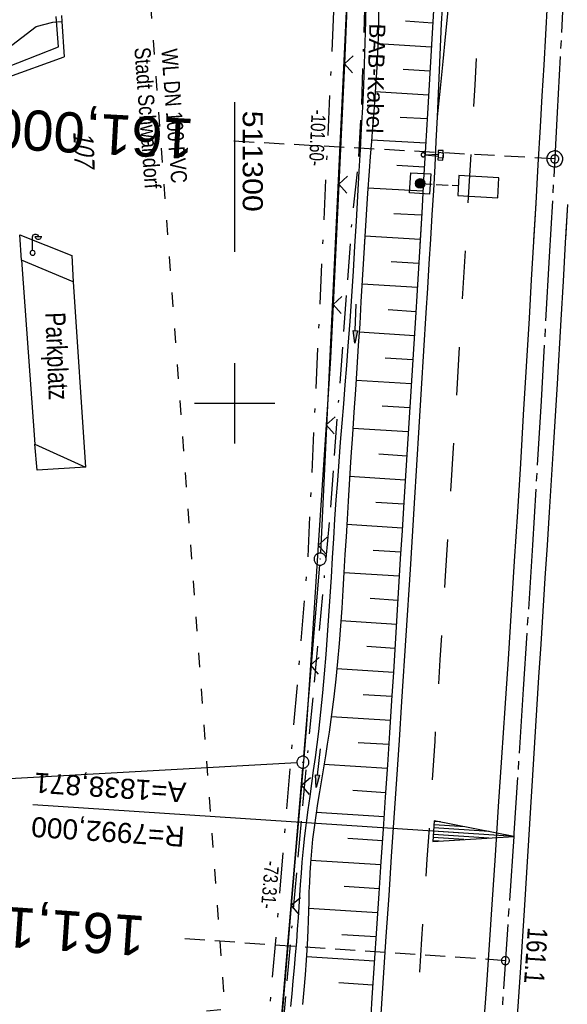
# Model space of a CAD drawing. Extents: x 510932 to 511602, y 463659 to 464636.
# Tile 66 of 81: x 511273 to 511341, y 464425 to 464548. Entities that reach past the tile are written whole.
import ezdxf
from ezdxf.enums import TextEntityAlignment as Align

# ---------------------------------------------------------------- set-up
doc = ezdxf.new("R2010")
doc.units = 0
doc.header["$LTSCALE"] = 10
doc.header["$MEASUREMENT"] = 0
for name, pattern in [('ACAD_ISO03W100', [30, 12, -18]), ('ACAD_ISO16W100', [73, 15, -6.5, 15, -6.5, 15, -7, 1, -7]), ('ACHSE', [5.5, 4, -0.5, 0.5, -0.5]), ('AUSGEZOGEN', [0]), ('LT00', [0]), ('LT02', [0.4, 0.2, -0.2]), ('LT08', [0.42, 0.2, -0.1, 0.02, -0.1]), ('LT12', [0.4, 0.3, -0.1]), ('LT17', [0.15, 0.1, -0.05])]:
    doc.linetypes.add(name, pattern=pattern)
doc.layers.get('0').update_dxf_attribs({"linetype": 'LT00'})
for name, color, linetype in [('--EK_FBR', 1, 'LT00'), ('--EK_ST-93-1', 30, 'LT17'), ('--EL_DFK_AB_L', 21, 'LT00'), ('--EL_DFK_AB_P', 7, 'LT00'), ('-AX-093', 35, 'ACHSE'), ('-EL-93-1', 20, 'LT00'), ('-ST-93-1', 250, 'LT00'), ('-ST-93-5', 250, 'LT00'), ('ABSTAND', 8, 'LT00'), ('BAB-KABEL', 220, 'ACAD_ISO16W100'), ('BAB-KABEL_TEXT', 221, 'Continuous'), ('DFK_AB_L', 21, 'LT00'), ('DFK_AB_P', 7, 'LT00'), ('DFK_BES-WEGE', 255, 'LT00'), ('DFK_FLUR_NR', 250, 'LT00'), ('DFK_KATASTER', 250, 'LT00'), ('DFK_TOPO-ANL', 252, 'LT00'), ('DFK_TOPO-SYM', 252, 'LT00'), ('GEMEINDEGRENZE', 3, 'LT08'), ('PFEIL', 140, 'AUSGEZOGEN'), ('V103_AFBR_BAB', 250, 'LT00'), ('V103_BOESCH', 250, 'LT00'), ('V103_BOSCHUNG', 250, 'LT00'), ('V103_GRABEN', 250, 'LT00'), ('V103_LD_MARK', 250, 'LT00'), ('V103_LG_MARK', 250, 'LT02'), ('V103_RASTER', 250, 'LT00'), ('V103_SCHILD_K', 1, 'LT00'), ('V103_ZAUN', 40, 'LT00'), ('V104_AFBR_BAB', 250, 'LT00'), ('V104_BOESCH', 250, 'LT00'), ('V104_BOSCHUNG', 250, 'LT00'), ('V104_GRABEN', 250, 'LT00'), ('V104_LD_MARK', 250, 'LT00'), ('V104_LG_MARK', 250, 'LT02'), ('V104_RASTER', 250, 'LT00'), ('V104_SCHILD_K', 1, 'LT00'), ('V104_ZAUN', 40, 'LT00'), ('VERKEHRSZEICH-BRÜ', 11, 'Continuous'), ('WASSERLTG', 130, 'ACAD_ISO03W100'), ('WASSERLTG_TEXT', 130, 'Continuous')]:
    doc.layers.add(name, color=color, linetype=linetype)
doc.styles.add('Arial', font='ARIAL.TTF')
doc.styles.add('Beschrift', font='ARIAL.TTF')
doc.styles.get("Standard").update_dxf_attribs({"font": 'ARIAL.TTF'})
doc.styles.add('Versorgungsltg', font='ARIAL.TTF', dxfattribs={"width": 0.8, "height": 2})

# ---------------------------------------------------------------- blocks, each defined once
blk = doc.blocks.new('SYMB7317')
at = {"color": 0, "linetype": 'ByBlock'}
blk.add_line((0, 0.061), (0, 0.4), dxfattribs=at)
for points in [[(0, 0.4), (0.004222, 0.423941), (0.016377, 0.444995), (0.035, 0.460622), (0.057845, 0.468937), (0.082155, 0.468937), (0.105, 0.460622), (0.123623, 0.444995), (0.135779, 0.423941), (0.14, 0.4)], [(0.23, 0.4), (0.21, 0.4), (0.14, 0.4), (0.07, 0.4), (0.05, 0.4)], [(0.21, 0.4), (0.205779, 0.376059), (0.193623, 0.355005), (0.175, 0.339378), (0.152155, 0.331063), (0.127845, 0.331063), (0.105, 0.339378), (0.086377, 0.355005), (0.074222, 0.376059), (0.07, 0.4)], [(0.061, 0), (0.056881, 0.022036), (0.04508, 0.041095), (0.02719, 0.054605), (0.005628, 0.06074), (-0.016693, 0.058671), (-0.036761, 0.048679), (-0.051863, 0.032112), (-0.059961, 0.011209), (-0.059961, -0.011209)], [(0.005628, -0.06074), (0.02719, -0.054605), (0.04508, -0.041095), (0.056881, -0.022036), (0.061, 0)], [(-0.059961, -0.011209), (-0.051863, -0.032112), (-0.036761, -0.048679), (-0.016693, -0.058671), (0.005628, -0.06074)]]:
    blk.add_lwpolyline(points, dxfattribs=at)
blk = doc.blocks.new('SYMB0003')
at = {"color": 0, "linetype": 'ByBlock'}
for p, q in [((-0.015712, 0), (0.010166, 0.012015)), ((0, -0.021257), (-0.015712, 0)), ((0.010166, 0.012015), (0, -0.021257))]:
    blk.add_line(p, q, dxfattribs=at)
for points in [[(-0.031395, 0.499013), (-0.093691, 0.491144), (-0.154509, 0.475528), (-0.21289, 0.452414), (-0.267913, 0.422164), (-0.318712, 0.385257), (-0.364484, 0.342274), (-0.404509, 0.293893), (-0.438154, 0.240877), (-0.464888, 0.184062), (-0.484292, 0.124345), (-0.496058, 0.062667), (-0.5, 0)], [(-0.5, 0), (-0.496058, -0.062667), (-0.484292, -0.124345), (-0.464888, -0.184062), (-0.438154, -0.240877), (-0.404509, -0.293893), (-0.364485, -0.342274), (-0.318712, -0.385257), (-0.267914, -0.422164), (-0.21289, -0.452414), (-0.154509, -0.475529), (-0.093691, -0.491144), (-0.031395, -0.499014), (0.031395, -0.499014)], [(0.5, 0), (0.496057, 0.062667), (0.484292, 0.124345), (0.464888, 0.184062), (0.438153, 0.240877), (0.404509, 0.293893), (0.364484, 0.342274), (0.318712, 0.385257), (0.267913, 0.422164), (0.21289, 0.452414), (0.154509, 0.475528), (0.093691, 0.491144), (0.031395, 0.499013), (-0.031395, 0.499013)], [(0.031395, -0.499014), (0.093691, -0.491144), (0.154509, -0.475529), (0.21289, -0.452414), (0.267914, -0.422164), (0.318712, -0.385257), (0.364485, -0.342274), (0.404509, -0.293893), (0.438154, -0.240877), (0.464889, -0.184062), (0.484292, -0.124345), (0.496058, -0.062667), (0.5, 0)]]:
    blk.add_lwpolyline(points, dxfattribs=at)
blk = doc.blocks.new('Pfreil3')
at = {"layer": 'PFEIL'}
blk.add_hatch(color=256, dxfattribs=at).paths.add_polyline_path([(-1.55, 0.27), (-1.55, -0.27), (0, 0)])
for p, q in [((-1.55, 0), (-4.83, 0)), ((-1.55, -0.27), (-1.55, 0.27)), ((-1.55, 0.27), (0, 0)), ((0, 0), (-1.55, -0.27))]:
    blk.add_line(p, q, dxfattribs=at)
blk = doc.blocks.new('SYMB1263')
at = {"color": 0, "linetype": 'ByBlock'}
for p, q in [((0.014231, 0.098982), (-0.014231, 0.098982)), ((-0.014231, -0.098982), (0.014232, -0.098982))]:
    blk.add_line(p, q, dxfattribs=at)
for points in [[(0, 0.1), (0, 0.75), (0.18, 0.75), (0.18, 1), (-0.18, 1), (-0.18, 0.75), (0, 0.75)], [(-0.014231, 0.098982), (-0.041542, 0.090963), (-0.065486, 0.075575), (-0.084125, 0.054064), (-0.095949, 0.028173), (-0.1, 0)], [(-0.1, 0), (-0.095949, -0.028173), (-0.084125, -0.054064), (-0.065486, -0.075575), (-0.041541, -0.090963), (-0.014231, -0.098982)], [(0.1, 0), (0.095949, 0.028173), (0.084125, 0.054064), (0.065486, 0.075575), (0.041541, 0.090963), (0.014231, 0.098982)], [(0.014232, -0.098982), (0.041542, -0.090963), (0.065486, -0.075575), (0.084125, -0.054064), (0.095949, -0.028173), (0.1, 0)]]:
    blk.add_lwpolyline(points, dxfattribs=at)
blk = doc.blocks.new('SYMB0024')
at = {"color": 0, "linetype": 'ByBlock'}
for p, q in [((-0.5, 0.5), (0, 0)), ((0, 0), (0.5, 0.5))]:
    blk.add_line(p, q, dxfattribs=at)
blk = doc.blocks.new('SYMB2')
at = {"color": 0, "linetype": 'ByBlock', "flags": 128}
for points in [[(-0.031395, 0.499013), (-0.093691, 0.491144), (-0.154509, 0.475528), (-0.21289, 0.452414), (-0.267913, 0.422164), (-0.318712, 0.385257), (-0.364484, 0.342274), (-0.404509, 0.293893), (-0.438154, 0.240877), (-0.464888, 0.184062), (-0.484292, 0.124345), (-0.496058, 0.062667), (-0.5, 0)], [(-0.5, 0), (-0.496058, -0.062667), (-0.484292, -0.124345), (-0.464888, -0.184062), (-0.438154, -0.240877), (-0.404509, -0.293893), (-0.364485, -0.342274), (-0.318712, -0.385257), (-0.267914, -0.422164), (-0.21289, -0.452414), (-0.154509, -0.475529), (-0.093691, -0.491144), (-0.031395, -0.499014), (0.031395, -0.499014)], [(0.5, 0), (0.496057, 0.062667), (0.484292, 0.124345), (0.464888, 0.184062), (0.438153, 0.240877), (0.404509, 0.293893), (0.364484, 0.342274), (0.318712, 0.385257), (0.267913, 0.422164), (0.21289, 0.452414), (0.154509, 0.475528), (0.093691, 0.491144), (0.031395, 0.499013), (-0.031395, 0.499013)], [(0.031395, -0.499014), (0.093691, -0.491144), (0.154509, -0.475529), (0.21289, -0.452414), (0.267914, -0.422164), (0.318712, -0.385257), (0.364485, -0.342274), (0.404509, -0.293893), (0.438154, -0.240877), (0.464889, -0.184062), (0.484292, -0.124345), (0.496058, -0.062667), (0.5, 0)]]:
    blk.add_lwpolyline(points, dxfattribs=at)
blk = doc.blocks.new('SYMB18')
at = {"color": 0, "linetype": 'ByBlock'}
for p, q in [((1, 0.13), (0, 0)), ((0.000669, 0), (1, 0)), ((0.307692, 0.04), (1, 0.04)), ((0.615385, 0.08), (1, 0.08)), ((0.923077, 0.12), (1, 0.12)), ((0.307692, -0.04), (1, -0.04)), ((0.615385, -0.08), (1, -0.08)), ((0.923077, -0.12), (1, -0.12))]:
    blk.add_line(p, q, dxfattribs=at)
at = {"color": 0, "linetype": 'ByBlock', "flags": 128}
blk.add_lwpolyline([(0, 0), (1, -0.13), (1, 0.13)], dxfattribs=at)

msp = doc.modelspace()

# ---------------------------------------------------------------- hatches: boundary and pattern name
at = {"layer": 'VERKEHRSZEICH-BRÜ'}
msp.add_hatch(color=256, dxfattribs=at).paths.add_polyline_path([(511323.69, 464527.33, 1), (511322.49, 464527.39, 1)])

# ---------------------------------------------------------------- linework, layer by layer
at = {"layer": '--EK_FBR'}
for points in [[(511328.48, 464573.09), (511328.46, 464572.19), (511328.4, 464570.84), (511328.3, 464569.5), (511328.16, 464568.16), (511328, 464566.82), (511327.81, 464565.48), (511327.61, 464564.15), (511327.4, 464562.81), (511327.19, 464561.48), (511326.98, 464560.15), (511326.78, 464558.81), (511326.53, 464556.89), (511326.32, 464554.97), (511326.13, 464553.04), (511325.97, 464551.12), (511325.83, 464549.19), (511325.72, 464547.26), (511325.61, 464545.32), (511325.52, 464543.39), (511325.44, 464541.46), (511325.36, 464539.52), (511325.29, 464537.59), (511325.21, 464535.66)], [(511338.92, 464549.72), (511338.7, 464545.9), (511338.48, 464542.07), (511338.25, 464538.25), (511338.03, 464534.43), (511337.75, 464529.67), (511337.47, 464524.91), (511337.2, 464520.14), (511336.92, 464515.38), (511336.65, 464510.61), (511336.29, 464504.57), (511335.93, 464498.54), (511335.57, 464492.5), (511335.2, 464486.46), (511334.81, 464480.35), (511334.42, 464474.24), (511334.03, 464468.13), (511333.63, 464462.02), (511333.23, 464455.91), (511332.82, 464449.81), (511332.41, 464443.71), (511332, 464437.61), (511331.67, 464432.59), (511331.33, 464427.58), (511330.99, 464422.57)], [(511338.92, 464549.72), (511338.7, 464545.9), (511338.48, 464542.07), (511338.25, 464538.25), (511338.03, 464534.43), (511337.75, 464529.67), (511337.47, 464524.91), (511337.21, 464520.3)], [(511325.21, 464535.66), (511325.06, 464532.6), (511324.91, 464529.55), (511324.74, 464526.5), (511324.56, 464523.45), (511324.38, 464520.41), (511324.18, 464517.36), (511323.99, 464514.31), (511323.8, 464511.26), (511323.5, 464506.52), (511323.21, 464501.78), (511322.92, 464497.03), (511322.63, 464492.29), (511322.34, 464487.54), (511321.83, 464479.32), (511321.31, 464471.09), (511320.78, 464462.87), (511320.46, 464458.04), (511320.14, 464453.21), (511319.82, 464448.39), (511319.5, 464443.56), (511319.17, 464438.73), (511318.83, 464433.59), (511318.49, 464428.45), (511318.15, 464423.31)], [(511325.21, 464535.66), (511325.06, 464532.6), (511324.91, 464529.55), (511324.74, 464526.5), (511324.56, 464523.45), (511324.38, 464520.41), (511324.34, 464519.79)], [(511341.43, 464524.76), (511341.16, 464519.97), (511340.89, 464515.18), (511340.61, 464510.39), (511340.14, 464502.41), (511339.66, 464494.42), (511339.16, 464486.44), (511338.89, 464482.33), (511338.63, 464478.23), (511338.36, 464474.12), (511338.1, 464470.02), (511337.83, 464465.91), (511337.57, 464461.81), (511337.32, 464457.76), (511337.08, 464453.71), (511336.83, 464449.66), (511336.59, 464445.62), (511336.34, 464441.57), (511336.09, 464437.52), (511335.54, 464429.11), (511334.96, 464420.7)], [(511341.43, 464524.76), (511341.18, 464520.46)]]:
    msp.add_lwpolyline(points, dxfattribs=at)
at = {"layer": '--EK_ST-93-1', "ltscale": 2.5}
for p, q in [((511339.85, 464530.41), (511299.9, 464532.61)), ((511333.7, 464430.6), (511293.78, 464433.31))]:
    msp.add_line(p, q, dxfattribs=at)
at = {"layer": '--EL_DFK_AB_L'}
for p, q in [((511315.44, 464581.32), (511310.67, 464481.34)), ((511310.57, 464479.84), (511308.55, 464456.06)), ((511308.43, 464454.56), (511304.51, 464408.29))]:
    msp.add_line(p, q, dxfattribs=at)
at = {"layer": '-AX-093', "ltscale": 0.2}
msp.add_lwpolyline([(511343.46, 464604.83), (511342.82, 464590.05), (511341.98, 464572.09), (511341.1, 464554.14), (511340.16, 464536.18), (511339.17, 464518.23), (511338.14, 464500.28), (511337.06, 464482.34), (511335.93, 464464.4), (511334.77, 464446.46), (511334.74, 464446.06), (511333.03, 464420.83), (511331.24, 464395.61), (511329.37, 464370.39), (511327.42, 464345.18), (511325.39, 464319.98), (511323.28, 464294.78)], dxfattribs=at)
at = {"layer": '-EL-93-1'}
msp.add_line((511329.75, 464446.39), (511274.87, 464450.02), dxfattribs=at)
at = {"layer": 'BAB-KABEL', "ltscale": 0.03, "flags": 128}
msp.add_lwpolyline([(511317.46, 464607.33), (511317.47, 464606.23), (511316.72, 464592.27), (511316.63, 464590.68), (511316.53, 464580.25), (511316.82, 464565.64), (511316.26, 464552.99), (511315.8, 464537.2), (511315.44, 464531.47), (511315.33, 464529.6), (511314.63, 464523.4), (511311.8, 464485.48), (511308.49, 464450.38), (511305.84, 464420.72), (511305.17, 464407.76), (511306.65, 464404.45), (511305, 464384.96), (511303.84, 464369.92), (511300.65, 464352.33), (511298.28, 464339.43), (511296.68, 464319.53), (511291.99, 464294.76), (511287.95, 464273.11), (511283.78, 464252.25), (511281.43, 464241.81), (511280.26, 464232.83), (511294.33, 464230.46), (511294.72, 464228.77), (511293.73, 464222.49), (511287.74, 464190.7), (511285.1, 464177.55), (511281.46, 464159.48), (511275.73, 464140.75), (511269.41, 464120.99), (511266.04, 464112.94), (511255.37, 464088.86), (511267.41, 464079.4), (511265.74, 464047.87), (511262.92, 464020.57), (511259.71, 463994.3), (511255.36, 463960.85), (511252.28, 463940.06), (511247.67, 463921.51), (511241.78, 463907.5), (511231.56, 463882.87), (511247.71, 463873.3), (511242.8, 463840.15), (511239.52, 463814.2), (511229, 463807.43), (511220.36, 463795.99), (511228.06, 463774.69), (511221.05, 463738.69), (511215.67, 463709.21), (511211.02, 463688.3)], dxfattribs=at)
at = {"layer": 'DFK_AB_L'}
for p, q in [((511315.44, 464581.32), (511310.67, 464481.34)), ((511310.57, 464479.84), (511308.55, 464456.06)), ((511308.43, 464454.56), (511304.51, 464408.29))]:
    msp.add_line(p, q, dxfattribs=at)
at = {"layer": 'DFK_KATASTER'}
msp.add_line((511217.49, 464450.29), (511307.74, 464455.27), dxfattribs=at)
at = {"layer": 'DFK_TOPO-ANL'}
for p, q in [((511278.46, 464548.26), (511278.47, 464547.52)), ((511275.3, 464546.91), (511277.35, 464547.45)), ((511277.35, 464547.45), (511278.47, 464547.52)), ((511278.05, 464544.39), (511277.77, 464548.13)), ((511278.47, 464547.52), (511278.78, 464543.13)), ((511269.76, 464542.68), (511275.3, 464546.91)), ((511268.75, 464540.71), (511278.05, 464544.39)), ((511271.41, 464540.46), (511278.78, 464543.13)), ((511273.48, 464517.8), (511273.27, 464520.96)), ((511273.27, 464520.96), (511279.71, 464518.38)), ((511279.9, 464515.13), (511273.48, 464517.8)), ((511273.48, 464517.8), (511275.1, 464494.9)), ((511279.71, 464518.38), (511279.9, 464515.13)), ((511279.9, 464515.13), (511281.43, 464492.05)), ((511275.39, 464491.65), (511275.1, 464494.9)), ((511275.1, 464494.9), (511281.43, 464492.05)), ((511281.43, 464492.05), (511275.39, 464491.65))]:
    msp.add_line(p, q, dxfattribs=at)
at = {"layer": 'GEMEINDEGRENZE', "ltscale": 2.5, "flags": 128}
msp.add_lwpolyline([(510955.42, 463956.46), (510984.64, 463964.4), (511022.61, 463976.05), (511115.76, 464006.07), (511125.12, 464006.19), (511127.97, 464006.23), (511141.82, 464068.67), (511147.25, 464110.79), (511145.83, 464126.18), (511140.36, 464140.31), (511125.9, 464157.17), (511130.2, 464162.43), (511147.67, 464187.98), (511163.3, 464175.91), (511220.32, 464139.48), (511221.5, 464133.77), (511224.29, 464132.83), (511228.08, 464132.21), (511231.99, 464131.84), (511235.83, 464131.65), (511239.61, 464132.1), (511243.39, 464132.87), (511247.05, 464134.05), (511250.59, 464135.66), (511254.01, 464137.45), (511257.11, 464139.69), (511260.04, 464142.21), (511262.73, 464144.97), (511265.04, 464148.03), (511267.09, 464151.32), (511268.83, 464154.73), (511269.66, 464157.28), (511264.51, 464158.57), (511276.94, 464224.28), (511277.67, 464232.3), (511293.15, 464312.66), (511294.67, 464320.83), (511298.57, 464352.14), (511300.86, 464378.24), (511302.4, 464397.08), (511302.93, 464407.14), (511302.95, 464407.63), (511307, 464455.44), (511309.13, 464480.69), (511312.44, 464550.53), (511314.02, 464582.96), (511327.22, 464590.54), (511358.91, 464589.09), (511362.89, 464579.07), (511451.19, 464578.85), (511502.17, 464571.93), (511508.94, 464570.82), (511599.85, 464555.96)], dxfattribs=at)
at = {"layer": 'V103_AFBR_BAB'}
msp.add_lwpolyline([(511328.48, 464573.09), (511328.46, 464572.19), (511328.4, 464570.84), (511328.3, 464569.5), (511328.16, 464568.16), (511328, 464566.82), (511327.81, 464565.48), (511327.61, 464564.15), (511327.4, 464562.81), (511327.19, 464561.48), (511326.98, 464560.15), (511326.78, 464558.81), (511326.53, 464556.89), (511326.32, 464554.97), (511326.13, 464553.04), (511325.97, 464551.12), (511325.83, 464549.19), (511325.72, 464547.26), (511325.61, 464545.32), (511325.52, 464543.39), (511325.44, 464541.46), (511325.36, 464539.52), (511325.29, 464537.59), (511325.21, 464535.66)], dxfattribs=at)
at = {"layer": 'V103_AFBR_BAB', "color": 2}
for points in [[(511338.92, 464549.72), (511338.7, 464545.9), (511338.48, 464542.07), (511338.25, 464538.25), (511338.03, 464534.43), (511337.75, 464529.67), (511337.47, 464524.91), (511337.21, 464520.3)], [(511325.21, 464535.66), (511325.06, 464532.6), (511324.91, 464529.55), (511324.74, 464526.5), (511324.56, 464523.45), (511324.38, 464520.41), (511324.34, 464519.79)], [(511341.43, 464524.76), (511341.18, 464520.46)]]:
    msp.add_lwpolyline(points, dxfattribs=at)
at = {"layer": 'V103_BOESCH'}
msp.add_lwpolyline([(511324.99, 464553.19), (511324.65, 464547.48), (511324.32, 464541.78), (511323.99, 464536.07), (511323.75, 464531.94), (511323.51, 464527.82), (511323.28, 464523.69), (511323.05, 464519.74)], dxfattribs=at)
at = {"layer": 'V103_BOSCHUNG'}
for p, q in [((511324.64, 464547.33), (511321.28, 464547.55)), ((511324.47, 464544.34), (511317.82, 464544.76)), ((511324.29, 464541.36), (511320.98, 464541.55)), ((511324.12, 464538.37), (511317.49, 464538.75)), ((511323.95, 464535.39), (511320.61, 464535.57)), ((511323.78, 464532.39), (511317.03, 464532.75)), ((511323.6, 464529.4), (511320.2, 464529.58)), ((511323.43, 464526.4), (511316.58, 464526.77)), ((511323.26, 464523.41), (511319.82, 464523.59)), ((511323.09, 464520.4), (511316.2, 464520.79))]:
    msp.add_line(p, q, dxfattribs=at)
at = {"layer": 'V103_GRABEN'}
for points in [[(511314.97, 464519.42), (511314.97, 464519.55), (511315.16, 464522.66), (511315.34, 464525.78), (511315.51, 464528.89), (511315.66, 464531.55), (511315.8, 464534.22), (511315.94, 464536.88), (511316.06, 464539.54), (511316.17, 464542.21), (511316.26, 464544.87), (511316.34, 464547.53), (511316.38, 464549.74), (511316.4, 464551.95), (511316.41, 464554.16), (511316.42, 464556.36), (511316.41, 464558.57), (511316.4, 464560.78), (511316.39, 464562.99)], [(511317.54, 464563.09), (511317.63, 464561.13), (511317.71, 464559.16), (511317.79, 464557.2), (511317.85, 464555.23), (511317.89, 464553.27), (511317.92, 464551.3), (511317.92, 464549.34), (511317.9, 464547.37), (511317.85, 464545.52), (511317.78, 464543.67), (511317.68, 464541.82), (511317.57, 464539.97), (511317.44, 464538.12), (511317.31, 464536.27), (511317.17, 464534.43), (511317.02, 464532.58), (511316.88, 464530.73), (511316.74, 464528.88), (511316.54, 464526.17), (511316.36, 464523.46), (511316.19, 464520.74), (511316.12, 464519.47)]]:
    msp.add_lwpolyline(points, dxfattribs=at)
at = {"layer": 'V103_LD_MARK'}
msp.add_lwpolyline([(511329.09, 464573.14), (511329.03, 464572.32), (511328.92, 464571.11), (511328.75, 464569.57), (511328.55, 464567.74), (511328.31, 464565.69), (511328.05, 464563.47), (511327.79, 464561.12), (511327.52, 464558.71), (511327.26, 464556.27), (511327.01, 464553.78), (511326.76, 464551.2), (511326.5, 464548.49), (511326.22, 464545.62), (511325.91, 464542.55), (511325.58, 464539.24), (511325.21, 464535.66)], dxfattribs=at)
at = {"layer": 'V103_LG_MARK', "ltscale": 3, "flags": 128}
msp.add_lwpolyline([(511333.09, 464602.86), (511333, 464600.62), (511332.9, 464598.39), (511332.81, 464596.3), (511332.71, 464594.21), (511332.61, 464592.12), (511332.5, 464590.04), (511332.41, 464587.95), (511332.3, 464585.66), (511332.2, 464583.37), (511332.1, 464581.08), (511331.92, 464577.22), (511331.73, 464573.36), (511331.53, 464569.5), (511331.33, 464565.64), (511331.11, 464561.78), (511330.9, 464557.92), (511330.65, 464553.35), (511330.4, 464548.78), (511330.14, 464544.21), (511329.89, 464539.64), (511329.63, 464535.07), (511329.28, 464529.03), (511328.93, 464523), (511328.75, 464519.97)], dxfattribs=at)
at = {"layer": 'V103_RASTER'}
msp.add_line((511300, 464518.83), (511300, 464537.47), dxfattribs=at)
at = {"layer": 'V103_ZAUN'}
for p, q in [((511313.65, 464542.25), (511312.95, 464527.27)), ((511312.95, 464527.27), (511312.58, 464519.33))]:
    msp.add_line(p, q, dxfattribs=at)
msp.add_lwpolyline([(511314.43, 464557.23), (511314.02, 464550.32), (511313.65, 464542.25)], dxfattribs=at)
at = {"layer": 'V104_AFBR_BAB'}
for points in [[(511328.48, 464573.09), (511328.46, 464572.19), (511328.4, 464570.84), (511328.3, 464569.5), (511328.16, 464568.16), (511328, 464566.82), (511327.81, 464565.48), (511327.61, 464564.15), (511327.4, 464562.81), (511327.19, 464561.48), (511326.98, 464560.15), (511326.78, 464558.81), (511326.53, 464556.89), (511326.32, 464554.97), (511326.13, 464553.04), (511325.97, 464551.12), (511325.83, 464549.19), (511325.72, 464547.26), (511325.61, 464545.32), (511325.52, 464543.39), (511325.44, 464541.46), (511325.36, 464539.52), (511325.29, 464537.59), (511325.21, 464535.66)], [(511338.92, 464549.72), (511338.7, 464545.9), (511338.48, 464542.07), (511338.25, 464538.25), (511338.03, 464534.43), (511337.75, 464529.67), (511337.47, 464524.91), (511337.2, 464520.14), (511336.92, 464515.38), (511336.65, 464510.61), (511336.29, 464504.57), (511335.93, 464498.54), (511335.57, 464492.5), (511335.2, 464486.46), (511334.81, 464480.35), (511334.42, 464474.24), (511334.03, 464468.13), (511333.63, 464462.02), (511333.23, 464455.91), (511332.82, 464449.81), (511332.41, 464443.71), (511332, 464437.61), (511331.67, 464432.59), (511331.33, 464427.58), (511330.99, 464422.57)], [(511325.21, 464535.66), (511325.06, 464532.6), (511324.91, 464529.55), (511324.74, 464526.5), (511324.56, 464523.45), (511324.38, 464520.41), (511324.18, 464517.36), (511323.99, 464514.31), (511323.8, 464511.26), (511323.5, 464506.52), (511323.21, 464501.78), (511322.92, 464497.03), (511322.63, 464492.29), (511322.34, 464487.54), (511321.83, 464479.32), (511321.31, 464471.09), (511320.78, 464462.87), (511320.46, 464458.04), (511320.14, 464453.21), (511319.82, 464448.39), (511319.5, 464443.56), (511319.17, 464438.73), (511318.83, 464433.59), (511318.49, 464428.45), (511318.15, 464423.31)], [(511325.21, 464535.66), (511325.21, 464535.66)], [(511341.43, 464524.76), (511341.16, 464519.97), (511340.89, 464515.18), (511340.61, 464510.39), (511340.14, 464502.41), (511339.66, 464494.42), (511339.16, 464486.44), (511338.89, 464482.33), (511338.63, 464478.23), (511338.36, 464474.12), (511338.1, 464470.02), (511337.83, 464465.91), (511337.57, 464461.81), (511337.32, 464457.76), (511337.08, 464453.71), (511336.83, 464449.66), (511336.59, 464445.62), (511336.34, 464441.57), (511336.09, 464437.52), (511335.54, 464429.11), (511334.96, 464420.7)]]:
    msp.add_lwpolyline(points, dxfattribs=at)
at = {"layer": 'V104_BOESCH'}
msp.add_lwpolyline([(511324.99, 464553.19), (511324.65, 464547.48), (511324.32, 464541.78), (511323.99, 464536.07), (511323.75, 464531.94), (511323.51, 464527.82), (511323.28, 464523.69), (511323.04, 464519.56), (511322.8, 464515.44), (511322.55, 464511.31), (511322.31, 464507.38), (511322.06, 464503.44), (511321.81, 464499.5), (511321.55, 464495.57), (511321.3, 464491.63), (511321.05, 464487.69), (511320.84, 464484.16), (511320.62, 464480.63), (511320.41, 464477.1), (511320.2, 464473.57), (511319.98, 464470.04), (511319.76, 464466.51), (511319.54, 464462.98), (511319.28, 464458.98), (511319.02, 464454.97), (511318.75, 464450.96), (511318.48, 464446.96), (511318.21, 464442.95), (511317.94, 464438.95), (511317.66, 464434.62), (511317.37, 464430.29), (511317.09, 464425.97), (511316.81, 464421.64)], dxfattribs=at)
at = {"layer": 'V104_BOSCHUNG'}
for p, q in [((511324.64, 464547.33), (511321.28, 464547.55)), ((511324.47, 464544.34), (511317.82, 464544.76)), ((511324.29, 464541.36), (511320.98, 464541.55)), ((511324.12, 464538.37), (511317.49, 464538.75)), ((511323.95, 464535.39), (511320.61, 464535.57)), ((511323.78, 464532.39), (511317.03, 464532.75)), ((511323.6, 464529.4), (511320.2, 464529.58)), ((511323.43, 464526.4), (511316.58, 464526.77)), ((511323.26, 464523.41), (511319.82, 464523.59)), ((511323.09, 464520.4), (511316.2, 464520.79)), ((511322.91, 464517.4), (511319.47, 464517.6)), ((511322.74, 464514.39), (511315.85, 464514.83)), ((511322.56, 464511.39), (511319.11, 464511.61)), ((511322.37, 464508.4), (511315.49, 464508.84)), ((511322.18, 464505.41), (511318.74, 464505.62)), ((511321.99, 464502.41), (511315.11, 464502.85)), ((511321.8, 464499.42), (511318.36, 464499.64)), ((511321.61, 464496.42), (511314.71, 464496.86)), ((511321.42, 464493.43), (511317.96, 464493.65)), ((511321.23, 464490.44), (511314.31, 464490.87)), ((511321.04, 464487.44), (511317.58, 464487.66)), ((511320.85, 464484.45), (511313.95, 464484.89)), ((511320.67, 464481.45), (511317.22, 464481.67)), ((511320.49, 464478.46), (511313.6, 464478.9)), ((511320.31, 464475.46), (511316.86, 464475.68)), ((511320.13, 464472.47), (511313.21, 464472.91)), ((511319.95, 464469.48), (511316.46, 464469.7)), ((511319.76, 464466.48), (511312.71, 464466.93)), ((511319.57, 464463.49), (511315.98, 464463.71)), ((511319.38, 464460.49), (511312.02, 464460.96)), ((511319.19, 464457.5), (511315.39, 464457.74)), ((511318.99, 464454.51), (511311.11, 464455.01)), ((511318.79, 464451.51), (511314.7, 464451.77)), ((511318.59, 464448.52), (511310.15, 464449.05)), ((511318.39, 464445.53), (511314.07, 464445.8)), ((511318.18, 464442.53), (511309.45, 464443.09)), ((511317.98, 464439.54), (511313.63, 464439.82)), ((511317.78, 464436.55), (511309.2, 464437.09)), ((511317.59, 464433.55), (511313.34, 464433.82)), ((511317.39, 464430.56), (511308.94, 464431.09)), ((511317.2, 464427.57), (511312.95, 464427.83))]:
    msp.add_line(p, q, dxfattribs=at)
at = {"layer": 'V104_GRABEN'}
for points in [[(511307.01, 464424.88), (511307.15, 464426.49), (511307.3, 464428.1), (511307.44, 464429.71), (511307.58, 464431.32), (511307.72, 464432.93), (511307.84, 464434.54), (511307.94, 464435.93), (511308.03, 464437.32), (511308.12, 464438.71), (511308.21, 464440.1), (511308.31, 464441.49), (511308.42, 464442.88), (511308.58, 464444.51), (511308.75, 464446.14), (511308.95, 464447.77), (511309.16, 464449.39), (511309.38, 464451.02), (511309.6, 464452.64), (511309.82, 464454.26), (511310.05, 464455.89), (511310.26, 464457.51), (511310.46, 464459.14), (511310.74, 464461.53), (511310.98, 464463.93), (511311.2, 464466.33), (511311.39, 464468.73), (511311.57, 464471.13), (511311.74, 464473.53), (511311.89, 464475.94), (511312.04, 464478.34), (511312.18, 464480.75), (511312.33, 464483.15), (511312.48, 464485.56), (511312.64, 464487.96), (511312.82, 464490.36), (511313, 464492.75), (511313.19, 464495.14), (511313.38, 464497.53), (511313.57, 464499.92), (511313.77, 464502.31), (511313.96, 464504.7), (511314.14, 464507.09), (511314.37, 464510.2), (511314.58, 464513.32), (511314.78, 464516.43), (511314.97, 464519.55), (511315.16, 464522.66), (511315.34, 464525.78), (511315.51, 464528.89), (511315.66, 464531.55), (511315.8, 464534.22), (511315.94, 464536.88), (511316.06, 464539.54), (511316.17, 464542.21), (511316.26, 464544.87), (511316.34, 464547.53), (511316.38, 464549.74)], [(511317.92, 464549.34), (511317.9, 464547.37), (511317.85, 464545.52), (511317.78, 464543.67), (511317.68, 464541.82), (511317.57, 464539.97), (511317.44, 464538.12), (511317.31, 464536.27), (511317.17, 464534.43), (511317.02, 464532.58), (511316.88, 464530.73), (511316.74, 464528.88), (511316.54, 464526.17), (511316.36, 464523.46), (511316.19, 464520.74), (511316.03, 464518.03), (511315.87, 464515.32), (511315.72, 464512.61), (511315.56, 464509.9), (511315.39, 464507.19), (511315.21, 464504.42), (511315.03, 464501.65), (511314.84, 464498.88), (511314.66, 464496.11), (511314.47, 464493.34), (511314.29, 464490.57), (511314.12, 464487.8), (511313.99, 464485.58), (511313.86, 464483.37), (511313.73, 464481.15), (511313.6, 464478.93), (511313.47, 464476.72), (511313.32, 464474.5), (511313.16, 464472.29), (511312.99, 464470.08), (511312.79, 464467.86), (511312.58, 464465.66), (511312.33, 464463.45), (511312.06, 464461.25), (511311.75, 464459.05), (511311.53, 464457.57), (511311.29, 464456.09), (511311.04, 464454.6), (511310.8, 464453.12), (511310.55, 464451.64), (511310.32, 464450.16), (511310.09, 464448.68), (511309.89, 464447.2), (511309.7, 464445.71), (511309.55, 464444.22), (511309.42, 464442.73), (511309.35, 464441.54), (511309.3, 464440.35), (511309.25, 464439.16), (511309.22, 464437.96), (511309.19, 464436.77), (511309.15, 464435.58), (511309.11, 464434.38), (511309.02, 464432.53), (511308.91, 464430.68), (511308.77, 464428.83), (511308.62, 464426.98), (511308.45, 464425.14)]]:
    msp.add_lwpolyline(points, dxfattribs=at)
at = {"layer": 'V104_LD_MARK'}
msp.add_lwpolyline([(511329.09, 464573.14), (511329.03, 464572.32), (511328.92, 464571.11), (511328.75, 464569.57), (511328.55, 464567.74), (511328.31, 464565.69), (511328.05, 464563.47), (511327.79, 464561.12), (511327.52, 464558.71), (511327.26, 464556.27), (511327.01, 464553.78), (511326.76, 464551.2), (511326.5, 464548.49), (511326.22, 464545.62), (511325.91, 464542.55), (511325.58, 464539.24), (511325.21, 464535.66)], dxfattribs=at)
at = {"layer": 'V104_LG_MARK', "ltscale": 3, "flags": 128}
msp.add_lwpolyline([(511333.09, 464602.86), (511333, 464600.62), (511332.9, 464598.39), (511332.81, 464596.3), (511332.71, 464594.21), (511332.61, 464592.12), (511332.5, 464590.04), (511332.41, 464587.95), (511332.3, 464585.66), (511332.2, 464583.37), (511332.1, 464581.08), (511331.92, 464577.22), (511331.73, 464573.36), (511331.53, 464569.5), (511331.33, 464565.64), (511331.11, 464561.78), (511330.9, 464557.92), (511330.65, 464553.35), (511330.4, 464548.78), (511330.14, 464544.21), (511329.89, 464539.64), (511329.63, 464535.07), (511329.28, 464529.03), (511328.93, 464523), (511328.57, 464516.97), (511328.2, 464510.94), (511327.87, 464505.44), (511327.53, 464499.95), (511327.19, 464494.45), (511326.85, 464488.95), (511326.53, 464483.72), (511326.2, 464478.5), (511325.88, 464473.27), (511325.55, 464468.04), (511325.22, 464462.81), (511324.9, 464457.92), (511324.58, 464453.02), (511324.26, 464448.12), (511323.93, 464443.22), (511323.6, 464438.32), (511323.27, 464433.3), (511322.93, 464428.27), (511322.59, 464423.25), (511322.24, 464418.23), (511321.89, 464413.2), (511321.56, 464408.62), (511321.23, 464404.03), (511320.89, 464399.45), (511320.55, 464394.86), (511320.21, 464390.28), (511319.86, 464385.61), (511319.51, 464380.95), (511319.16, 464376.28), (511318.8, 464371.61), (511318.44, 464366.94), (511318.09, 464362.44), (511317.73, 464357.94), (511317.37, 464353.44), (511317, 464348.93), (511316.64, 464344.43), (511316.23, 464339.33), (511315.81, 464334.24), (511315.4, 464329.14), (511314.98, 464324.04), (511314.56, 464318.95), (511313.94, 464311.52), (511313.31, 464304.09), (511312.67, 464296.65), (511312.1, 464290.14), (511311.53, 464283.63), (511310.94, 464277.11), (511310.36, 464270.6), (511309.78, 464264.22), (511309.2, 464257.85), (511308.61, 464251.47), (511308.03, 464245.09), (511307.58, 464240.21), (511307.14, 464235.33), (511306.69, 464230.45), (511306.24, 464225.56), (511305.78, 464220.68), (511305.31, 464215.67), (511304.83, 464210.66), (511304.35, 464205.65), (511303.87, 464200.64), (511303.39, 464195.64), (511302.82, 464189.7), (511302.24, 464183.76), (511301.67, 464177.82), (511301.09, 464171.88), (511300.5, 464165.92), (511299.91, 464159.97), (511299.32, 464154.02), (511298.72, 464148.07), (511298.24, 464143.23), (511297.75, 464138.39), (511297.26, 464133.56), (511296.77, 464128.72), (511296.28, 464123.88), (511295.83, 464119.56), (511295.37, 464115.23), (511294.91, 464110.9), (511294.43, 464106.58), (511294.1, 464103.61), (511293.77, 464100.65), (511293.44, 464097.69), (511293.11, 464094.73), (511292.79, 464091.86), (511292.48, 464088.99), (511292.17, 464086.13), (511291.85, 464083.26), (511291.53, 464080.39), (511291.18, 464077.27), (511290.82, 464074.15), (511290.47, 464071.03), (511289.68, 464064.24), (511288.9, 464057.45), (511288.12, 464050.66), (511287.15, 464042.33), (511286.17, 464033.99), (511285.19, 464025.66), (511284.64, 464021.03), (511284.08, 464016.4), (511283.53, 464011.77)], dxfattribs=at)
at = {"layer": 'V104_RASTER'}
for p, q in [((511300, 464495), (511300, 464505)), ((511295, 464500), (511305, 464500))]:
    msp.add_line(p, q, dxfattribs=at)
at = {"layer": 'V104_ZAUN'}
for p, q in [((511313.65, 464542.25), (511312.95, 464527.27)), ((511312.95, 464527.27), (511312.25, 464512.28)), ((511311.39, 464497.31), (511310.41, 464482.34)), ((511310.41, 464482.34), (511309.42, 464467.37))]:
    msp.add_line(p, q, dxfattribs=at)
for points in [[(511314.43, 464557.23), (511314.02, 464550.32), (511313.65, 464542.25)], [(511312.25, 464512.28), (511311.94, 464505.61), (511311.39, 464497.31)], [(511309.42, 464467.37), (511308.9, 464459.43), (511308.31, 464452.41)], [(511308.31, 464452.41), (511307.5, 464442.85), (511307.04, 464437.47)], [(511307.04, 464437.47), (511306.74, 464433.93), (511305.79, 464422.52)]]:
    msp.add_lwpolyline(points, dxfattribs=at)
at = {"layer": 'VERKEHRSZEICH-BRÜ', "linetype": 'LT12', "ltscale": 0.5}
msp.add_line((511323.09, 464527.36), (511327.83, 464527.1), dxfattribs=at)
at = {"layer": 'VERKEHRSZEICH-BRÜ', "flags": 128}
for points in [[(511321.77, 464526.18), (511321.91, 464528.68), (511324.41, 464528.54), (511324.27, 464526.04)], [(511332.89, 464528.07), (511327.9, 464528.35), (511327.76, 464525.85), (511332.76, 464525.57)]]:
    msp.add_lwpolyline(points, close=True, dxfattribs=at)
at = {"layer": 'VERKEHRSZEICH-BRÜ'}
msp.add_circle((511323.09, 464527.36), 0.6, dxfattribs=at)
at = {"layer": 'WASSERLTG', "ltscale": 0.015, "flags": 128}
msp.add_lwpolyline([(511215.88, 464416.23), (511298.81, 464424.59), (511289.4, 464551.6), (511288.1, 464563.72), (511232.85, 464549.55), (511171, 464507.68)], dxfattribs=at)

# ---------------------------------------------------------------- block references
at = {"layer": '--EL_DFK_AB_P', "xscale": 1.500000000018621, "yscale": 1.5, "zscale": 1.5, "rotation": 264.7377099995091}
for p in [(511310.63, 464480.59), (511308.49, 464455.31)]:
    msp.add_blockref('SYMB0003', p, dxfattribs=at)
at = {"layer": '-EL-93-1', "xscale": 10.00000000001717, "yscale": 10, "zscale": 10, "rotation": 176.2131180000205}
msp.add_blockref('SYMB18', (511334.74, 464446.06), dxfattribs=at)
at = {"layer": '-ST-93-1', "rotation": 274.1956499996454}
for p in [(511339.85, 464530.41), (511333.7, 464430.6)]:
    msp.add_blockref('SYMB2', p, dxfattribs=at)
at = {"layer": '-ST-93-5', "xscale": 1.999999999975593, "yscale": 2, "zscale": 2, "rotation": 274.1956499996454}
msp.add_blockref('SYMB2', (511339.85, 464530.41), dxfattribs=at)
at = {"layer": 'DFK_AB_P', "xscale": 1.500000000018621, "yscale": 1.5, "zscale": 1.5, "rotation": 264.7377099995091}
for p in [(511310.63, 464480.59), (511308.49, 464455.31)]:
    msp.add_blockref('SYMB0003', p, dxfattribs=at)
at = {"layer": 'DFK_TOPO-SYM', "xscale": 5, "yscale": 5, "zscale": 5, "rotation": 0.001160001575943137}
msp.add_blockref('SYMB7317', (511274.85, 464518.72), dxfattribs=at)
at = {"layer": 'PFEIL'}
for p, rotation in [((511314.97, 464507.49), 268.4120101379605), ((511310.13, 464452.17), 263.3797379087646)]:
    msp.add_blockref('Pfreil3', p, dxfattribs=dict(at, rotation=rotation))
at = {"layer": 'V103_SCHILD_K', "xscale": 2.499999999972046, "yscale": 2.5, "zscale": 2.5, "rotation": 272.2661999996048}
msp.add_blockref('SYMB1263', (511323.46, 464530.93), dxfattribs=at)
at = {"layer": 'V103_ZAUN', "xscale": 2.099999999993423, "yscale": 2.099999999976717, "zscale": 2.1, "rotation": 267.3291899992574}
for p in [(511313.65, 464542.25), (511312.95, 464527.27)]:
    msp.add_blockref('SYMB0024', p, dxfattribs=at)
at = {"layer": 'V104_SCHILD_K', "xscale": 2.500000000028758, "yscale": 2.5, "zscale": 2.5, "rotation": 264.499199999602}
msp.add_blockref('SYMB1263', (511323.46, 464530.93), dxfattribs=at)
at = {"layer": 'V104_ZAUN', "yscale": 2.099999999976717, "zscale": 2.1}
for p, xscale, rotation in [((511313.65, 464542.25), 2.100000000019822, 267.3294800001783), ((511312.95, 464527.27), 2.100000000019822, 267.3294800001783), ((511312.25, 464512.28), 2.100000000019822, 267.3294800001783), ((511311.39, 464497.31), 2.09999999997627, 266.2340599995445), ((511310.41, 464482.34), 2.09999999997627, 266.2340599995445), ((511309.42, 464467.37), 2.09999999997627, 266.2340599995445), ((511308.31, 464452.41), 2.099999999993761, 265.1776400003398), ((511307.04, 464437.47), 2.100000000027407, 265.1076999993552)]:
    msp.add_blockref('SYMB0024', p, dxfattribs=dict(at, xscale=xscale, rotation=rotation))

# ---------------------------------------------------------------- texts
at = {"layer": '--EK_ST-93-1', "style": 'Beschrift'}
for s, rotation, p in [('161,000', -183.1217, (511294.91, 464532.88)), ('161,100', -183.8983, (511288.8, 464433.64))]:
    msp.add_text(s, height=5, rotation=rotation, dxfattribs=at).set_placement(p, align=Align.MIDDLE_LEFT)
at = {"layer": '-EL-93-1', "style": 'Arial'}
msp.add_text('A=1838,871', height=2.5, rotation=176.2131, dxfattribs=at).set_placement((511274.97, 464451.52), align=Align.TOP_RIGHT)
msp.add_text('R=7992,000', height=2.5, rotation=176.2131, dxfattribs=at).set_placement((511274.77, 464448.52), align=Align.RIGHT)
at = {"layer": '-ST-93-1', "style": 'Beschrift', "width": 0.8}
msp.add_text('  161.1', height=2.5, rotation=-93.8988, dxfattribs=at).set_placement((511336.6, 464436.34))
at = {"layer": 'ABSTAND', "width": 0.75}
for s, rotation, p in [(' -101.60-', -92.7366, (511309.61, 464537.12)), (' -73.31-', -94.8357, (511303.81, 464443.61))]:
    msp.add_text(s, height=1.8, rotation=rotation, dxfattribs=at).set_placement(p)
at = {"layer": 'BAB-KABEL_TEXT', "insert": (511316.55, 464540.47), "char_height": 2, "attachment_point": 8, "rotation": 268.3042, "style": 'Beschrift'}
msp.add_mtext('BAB-Kabel', dxfattribs=at)
at = {"layer": 'DFK_BES-WEGE', "width": 0.75}
msp.add_text('Parkplatz', height=2.5, rotation=-87.6515, dxfattribs=at).set_placement((511276.42, 464511.26))
at = {"layer": 'DFK_FLUR_NR', "oblique": 13.754, "width": 0.75}
msp.add_text('107', height=2.5, rotation=272.2662, dxfattribs=at).set_placement((511279.9, 464533.82))
at = {"layer": 'V103_RASTER', "width": 1.08}
msp.add_text(' 511300', height=2.5, rotation=-90.0005, dxfattribs=at).set_placement((511301, 464537.47))
at = {"layer": 'WASSERLTG_TEXT', "insert": (511288.13, 464535.44), "char_height": 2, "attachment_point": 8, "rotation": 274.2788, "style": 'Versorgungsltg'}
msp.add_mtext('WL DN 100 PVC\\PStadt Schwandorf', dxfattribs=at)

doc.saveas('drawing.dxf')
